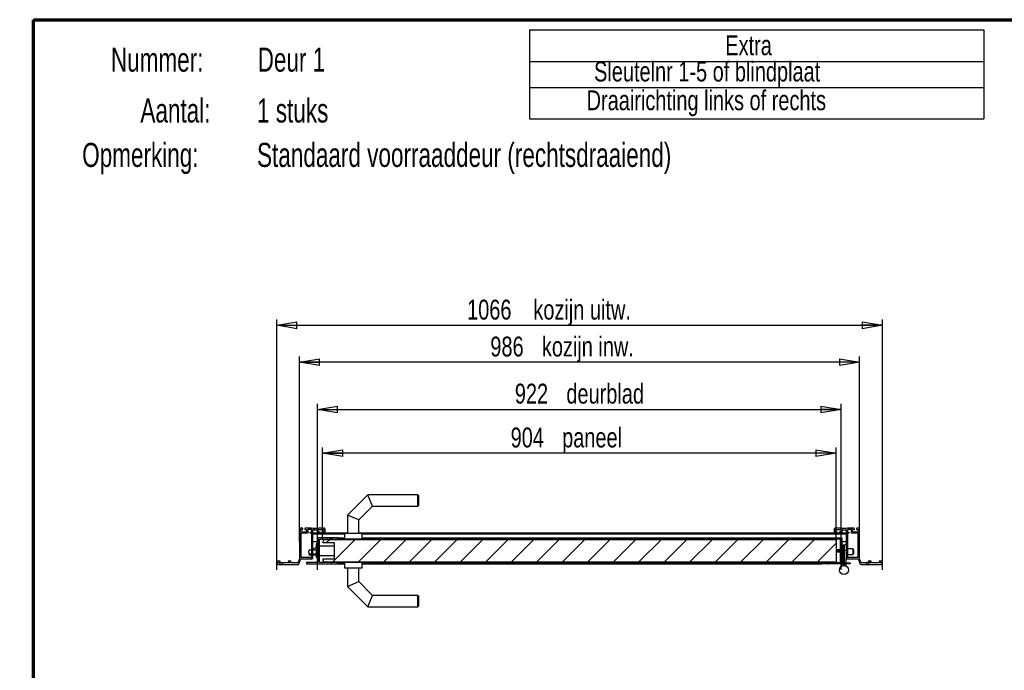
# Model space of a CAD drawing. Header units: millimetres. Extents: x 6 to 413, y 9 to 291.
# Tile 2 of 5: x 6 to 179, y 176 to 291. Entities that reach past the tile are written whole.
import ezdxf

# ---------------------------------------------------------------- set-up
doc = ezdxf.new("R2010")
doc.units = ezdxf.units.MM
doc.linetypes.add('PHANTOM', pattern=[12.7, 6.35, -1.27, 1.27, -1.27, 1.27, -1.27])
doc.layers.add('EXTRAS', color=7, linetype='Continuous')
doc.layers.add('FORMAT', color=7, linetype='Continuous')
doc.styles.add('SLDTEXTSTYLE0', font='TXT', dxfattribs={"width": 0.7})
doc.styles.add('SLDTEXTSTYLE1', font='TXT', dxfattribs={"width": 0.75})
doc.dimstyles.new('SLDDIMSTYLE3', dxfattribs={"dimtxt": 3.5, "dimasz": 3.556, "dimexe": 0, "dimexo": 0.0625, "dimgap": 0.875, "dimtad": 1, "dimdec": 0, "dimlfac": 10, "dimrnd": 1e-09, "dimzin": 12, "dimdsep": 46, "dimtxsty": 'SLDTEXTSTYLE1', "dimblk1": 'CLOSED', "dimblk2": 'CLOSED', "dimsah": 1, "dimcen": 0.09, "dimadec": 0, "dimazin": 3, "dimtfac": 1, "dimtdec": 0, "dimtofl": 0, "dimtmove": 0, "dimatfit": 3, "dimldrblk": 'CLOSED', "dimfxl": 0, "dimfrac": 2, "dimtolj": 1, "dimtzin": 12, "dimarcsym": 0})

# ---------------------------------------------------------------- blocks, each defined once
blk = doc.blocks.new('SW_TABLEANNOTATION_1')
at = {"layer": 'EXTRAS', "color": 0}
for p, q in [((0, 0), (0, -5.53)), ((0, 0), (80, 0)), ((80, 0), (80, -5.53)), ((0, -5.53), (0, -10.11)), ((0, -5.53), (80, -5.53)), ((80, -5.53), (80, -10.11)), ((0, -10.11), (0, -15.64)), ((0, -10.11), (80, -10.11)), ((80, -10.11), (80, -15.64)), ((0, -15.64), (80, -15.64))]:
    blk.add_line(p, q, dxfattribs=at)
at = {"layer": 'EXTRAS', "color": 0, "char_height": 3.5, "attachment_point": 1, "style": 'SLDTEXTSTYLE1'}
for s, insert in [('Extra', (34.49, -0.95)), ('Sleutelnr 1-5 of blindplaat', (11.39, -5.57)), ('Draairichting links of rechts', (10.08, -10.63))]:
    blk.add_mtext(s, dxfattribs=dict(at, insert=insert))
blk = doc.blocks.new('_Closed')
at = {"color": 0, "linetype": 'ByBlock', "lineweight": -2}
for p, q in [((-1, 0.166667), (0, 0)), ((-1, 0.166667), (-1, -0.166667)), ((0, 0), (-1, -0.166667)), ((0, 0), (-1, 0))]:
    blk.add_line(p, q, dxfattribs=at)
blk = doc.blocks.new('_D_5')
at = {"layer": 'FORMAT', "color": 7}
for p, q in [((54.88, 199.05), (54.88, 231.58)), ((153.48, 230.58), (54.88, 230.58)), ((153.48, 199.05), (153.48, 231.58))]:
    blk.add_line(p, q, dxfattribs=at)
at = {"layer": 'FORMAT', "color": 7, "xscale": 3.556, "yscale": 3.556, "rotation": 180.0000000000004}
blk.add_blockref('_Closed', (54.88, 230.58, -114.5), dxfattribs=at)
at = {"layer": 'FORMAT', "color": 7, "xscale": 3.556, "yscale": 3.556}
blk.add_blockref('_Closed', (153.48, 230.58, -114.5), dxfattribs=at)
at = {"layer": 'FORMAT', "color": 7, "char_height": 3.5, "attachment_point": 1, "style": 'SLDTEXTSTYLE1'}
for s, insert in [('986', (88.48, 235.09)), ('kozijn inw.', (97.55, 235.09))]:
    blk.add_mtext(s, dxfattribs=dict(at, insert=insert))
blk = doc.blocks.new('_D_6')
at = {"layer": 'FORMAT', "color": 7}
for p, q in [((50.88, 194.05), (50.88, 238.07)), ((157.48, 194.05), (157.48, 238.07)), ((50.88, 237.07), (157.48, 237.07))]:
    blk.add_line(p, q, dxfattribs=at)
at = {"layer": 'FORMAT', "color": 7, "xscale": 3.556, "yscale": 3.556, "rotation": 180.0000000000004}
blk.add_blockref('_Closed', (50.88, 237.07, -114.5), dxfattribs=at)
at = {"layer": 'FORMAT', "color": 7, "xscale": 3.556, "yscale": 3.556}
blk.add_blockref('_Closed', (157.48, 237.07, -114.5), dxfattribs=at)
at = {"layer": 'FORMAT', "color": 7, "char_height": 3.5, "attachment_point": 1, "style": 'SLDTEXTSTYLE1'}
for s, insert in [('1066', (84.39, 241.58)), ('kozijn uitw.', (96.05, 241.58))]:
    blk.add_mtext(s, dxfattribs=dict(at, insert=insert))
blk = doc.blocks.new('_D_7')
at = {"layer": 'FORMAT', "color": 7}
for p, q in [((58.03, 194.05), (58.03, 223.28)), ((58.03, 222.28), (150.23, 222.28)), ((150.23, 194.05), (150.23, 223.28))]:
    blk.add_line(p, q, dxfattribs=at)
at = {"layer": 'FORMAT', "color": 7, "xscale": 3.556, "yscale": 3.556, "rotation": 180.0000000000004}
blk.add_blockref('_Closed', (58.03, 222.28, -114.5), dxfattribs=at)
at = {"layer": 'FORMAT', "color": 7, "xscale": 3.556, "yscale": 3.556}
blk.add_blockref('_Closed', (150.23, 222.28, -114.5), dxfattribs=at)
at = {"layer": 'FORMAT', "color": 7, "char_height": 3.5, "attachment_point": 1, "style": 'SLDTEXTSTYLE1'}
for s, insert in [('deurblad', (101.86, 226.8)), ('922', (92.79, 226.8))]:
    blk.add_mtext(s, dxfattribs=dict(at, insert=insert))
blk = doc.blocks.new('_D_8')
at = {"layer": 'FORMAT', "color": 7}
for p, q in [((58.93, 199.3), (58.93, 215.57)), ((149.33, 199.05), (149.33, 215.57)), ((149.33, 214.57), (58.93, 214.57))]:
    blk.add_line(p, q, dxfattribs=at)
at = {"layer": 'FORMAT', "color": 7, "xscale": 3.556, "yscale": 3.556, "rotation": 180.0000000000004}
blk.add_blockref('_Closed', (58.93, 214.57, -114.5), dxfattribs=at)
at = {"layer": 'FORMAT', "color": 7, "xscale": 3.556, "yscale": 3.556}
blk.add_blockref('_Closed', (149.33, 214.57, -114.5), dxfattribs=at)
at = {"layer": 'FORMAT', "color": 7, "char_height": 3.5, "attachment_point": 1, "style": 'SLDTEXTSTYLE1'}
for s, insert in [('904', (92.05, 219.08)), ('paneel', (101.12, 219.08))]:
    blk.add_mtext(s, dxfattribs=dict(at, insert=insert))

msp = doc.modelspace()

# ---------------------------------------------------------------- hatches: boundary and pattern name
at = {"linetype": 'Continuous', "lineweight": 18}
h = msp.add_hatch(dxfattribs=at)
h.set_pattern_fill('ANSI38', angle=3e-322, style=0)
edge = h.paths.add_edge_path(flags=0)
edge.add_arc((55.168, 195.949), 0.05, 90, 160, ccw=False)
edge.add_line((55.168, 195.999), (56.153, 195.999))
edge.add_line((56.153, 195.999), (56.183, 196.029))
edge.add_line((56.183, 196.029), (56.213, 195.999))
edge.add_line((56.213, 195.999), (57.133, 195.999))
edge.add_arc((57.133, 196.099), 0.1, 270, 360)
edge.add_line((57.233, 196.099), (57.233, 196.969))
edge.add_line((57.233, 196.969), (57.203, 196.999))
edge.add_line((57.203, 196.999), (57.233, 197.029))
edge.add_line((57.233, 197.029), (57.233, 198.569))
edge.add_line((57.233, 198.569), (57.203, 198.599))
edge.add_line((57.203, 198.599), (57.233, 198.629))
edge.add_line((57.233, 198.629), (57.233, 200.999))
edge.add_arc((57.333, 200.999), 0.1, 90, 180, ccw=False)
edge.add_line((57.333, 201.099), (57.883, 201.099))
edge.add_arc((57.883, 200.999), 0.1, 0, 90, ccw=False)
edge.add_line((57.983, 200.999), (57.983, 200.599))
edge.add_arc((58.083, 200.599), 0.1, 180, 270)
edge.add_line((58.083, 200.499), (58.443, 200.499))
edge.add_line((58.443, 200.499), (58.513, 200.569))
edge.add_line((58.513, 200.569), (58.513, 200.659))
edge.add_arc((58.473, 200.659), 0.04, 0, 90)
edge.add_line((58.473, 200.699), (58.223, 200.699))
edge.add_arc((58.223, 200.739), 0.04, 180, 270, ccw=False)
edge.add_line((58.183, 200.739), (58.183, 201.049))
edge.add_arc((58.283, 201.049), 0.1, 90, 180, ccw=False)
edge.add_line((58.283, 201.149), (59.083, 201.149))
edge.add_arc((59.083, 201.049), 0.1, 0, 90, ccw=False)
edge.add_line((59.183, 201.049), (59.183, 200.739))
edge.add_arc((59.143, 200.739), 0.04, 270, 360, ccw=False)
edge.add_line((59.143, 200.699), (58.893, 200.699))
edge.add_arc((58.893, 200.659), 0.04, 90, 180)
edge.add_line((58.853, 200.659), (58.853, 200.569))
edge.add_line((58.853, 200.569), (58.923, 200.499))
edge.add_line((58.923, 200.499), (59.283, 200.499))
edge.add_arc((59.283, 200.599), 0.1, 270, 360)
edge.add_line((59.383, 200.599), (59.383, 201.249))
edge.add_line((59.383, 201.249), (59.283, 201.349))
edge.add_line((59.283, 201.349), (58.208, 201.349))
edge.add_line((58.208, 201.349), (57.983, 201.299))
edge.add_line((57.983, 201.299), (57.233, 201.299))
edge.add_line((57.233, 201.299), (57.008, 201.349))
edge.add_line((57.008, 201.349), (55.873, 201.349))
edge.add_line((55.873, 201.349), (55.803, 201.279))
edge.add_line((55.803, 201.279), (55.803, 201.189))
edge.add_arc((55.843, 201.189), 0.04, 180, 270)
edge.add_line((55.843, 201.149), (56.093, 201.149))
edge.add_arc((56.093, 201.109), 0.04, 0, 90, ccw=False)
edge.add_line((56.133, 201.109), (56.133, 200.799))
edge.add_arc((56.033, 200.799), 0.1, 270, 360, ccw=False)
edge.add_line((56.033, 200.699), (55.233, 200.699))
edge.add_arc((55.233, 200.799), 0.1, 180, 270, ccw=False)
edge.add_line((55.133, 200.799), (55.133, 201.109))
edge.add_arc((55.173, 201.109), 0.04, 90, 180, ccw=False)
edge.add_line((55.173, 201.149), (55.423, 201.149))
edge.add_arc((55.423, 201.189), 0.04, 270, 360)
edge.add_line((55.463, 201.189), (55.463, 201.279))
edge.add_line((55.463, 201.279), (55.393, 201.349))
edge.add_line((55.393, 201.349), (54.983, 201.349))
edge.add_line((54.983, 201.349), (54.883, 201.249))
edge.add_line((54.883, 201.249), (54.883, 195.999))
edge.add_line((54.883, 195.999), (54.61, 195.249))
edge.add_line((54.61, 195.249), (53.383, 195.249))
edge.add_line((53.383, 195.249), (53.383, 195.549))
edge.add_line((53.383, 195.549), (52.883, 195.549))
edge.add_line((52.883, 195.549), (52.883, 195.424))
edge.add_line((52.883, 195.424), (53.133, 195.424))
edge.add_line((53.133, 195.424), (53.133, 195.249))
edge.add_line((53.133, 195.249), (51.222, 195.249))
edge.add_line((51.222, 195.249), (51.222, 195.424))
edge.add_line((51.222, 195.424), (51.472, 195.424))
edge.add_line((51.472, 195.424), (51.472, 195.549))
edge.add_line((51.472, 195.549), (50.883, 195.549))
edge.add_line((50.883, 195.549), (51.011, 195.074))
edge.add_arc((51.107, 195.099), 0.1, 195, 270)
edge.add_line((51.107, 194.999), (52.073, 194.999))
edge.add_line((52.073, 194.999), (52.103, 195.029))
edge.add_line((52.103, 195.029), (52.133, 194.999))
edge.add_line((52.133, 194.999), (54.699, 194.999))
edge.add_arc((54.699, 195.099), 0.1, 270, 340)
edge.add_line((54.793, 195.065), (55.121, 195.967))
edge = h.paths.add_edge_path(flags=0)
edge.add_line((57.058, 200.014), (57.058, 199.914))
edge.add_line((57.058, 199.914), (57.033, 199.914))
edge.add_line((57.033, 199.914), (57.033, 199.664))
edge.add_arc((57.033, 199.639), 0.025, -90, 90, ccw=False)
edge.add_line((57.033, 199.614), (57.033, 196.249))
edge.add_line((57.033, 196.249), (55.133, 196.249))
edge.add_line((55.133, 196.249), (55.133, 198.569))
edge.add_line((55.133, 198.569), (55.103, 198.599))
edge.add_line((55.103, 198.599), (55.133, 198.629))
edge.add_line((55.133, 198.629), (55.133, 200.499))
edge.add_line((55.133, 200.499), (56.333, 200.499))
edge.add_line((56.333, 200.499), (56.333, 201.149))
edge.add_line((56.333, 201.149), (57.033, 201.149))
edge.add_line((57.033, 201.149), (57.033, 200.699))
edge.add_line((57.033, 200.699), (56.783, 200.699))
edge.add_line((56.783, 200.699), (56.783, 200.499))
edge.add_line((56.783, 200.499), (57.033, 200.499))
edge.add_line((57.033, 200.499), (57.033, 200.014))
edge.add_line((57.033, 200.014), (57.058, 200.014))
h = msp.add_hatch(dxfattribs=at)
h.set_pattern_fill('ANSI38', style=0)
edge = h.paths.add_edge_path(flags=0)
edge.add_line((152.183, 196.029), (152.213, 195.999))
edge.add_line((152.213, 195.999), (153.198, 195.999))
edge.add_arc((153.198, 195.949), 0.05, 20, 90, ccw=False)
edge.add_line((153.245, 195.967), (153.573, 195.065))
edge.add_arc((153.667, 195.099), 0.1, 200, 270)
edge.add_line((153.667, 194.999), (156.233, 194.999))
edge.add_line((156.233, 194.999), (156.263, 195.029))
edge.add_line((156.263, 195.029), (156.293, 194.999))
edge.add_line((156.293, 194.999), (157.259, 194.999))
edge.add_arc((157.259, 195.099), 0.1, 270, 345)
edge.add_line((157.356, 195.074), (157.483, 195.549))
edge.add_line((157.483, 195.549), (156.894, 195.549))
edge.add_line((156.894, 195.549), (156.894, 195.424))
edge.add_line((156.894, 195.424), (157.144, 195.424))
edge.add_line((157.144, 195.424), (157.144, 195.249))
edge.add_line((157.144, 195.249), (155.233, 195.249))
edge.add_line((155.233, 195.249), (155.233, 195.424))
edge.add_line((155.233, 195.424), (155.483, 195.424))
edge.add_line((155.483, 195.424), (155.483, 195.549))
edge.add_line((155.483, 195.549), (154.983, 195.549))
edge.add_line((154.983, 195.549), (154.983, 195.249))
edge.add_line((154.983, 195.249), (153.756, 195.249))
edge.add_line((153.756, 195.249), (153.483, 195.999))
edge.add_line((153.483, 195.999), (153.483, 201.249))
edge.add_line((153.483, 201.249), (153.383, 201.349))
edge.add_line((153.383, 201.349), (152.973, 201.349))
edge.add_line((152.973, 201.349), (152.903, 201.279))
edge.add_line((152.903, 201.279), (152.903, 201.189))
edge.add_arc((152.943, 201.189), 0.04, 180, 270)
edge.add_line((152.943, 201.149), (153.193, 201.149))
edge.add_arc((153.193, 201.109), 0.04, 0, 90, ccw=False)
edge.add_line((153.233, 201.109), (153.233, 200.799))
edge.add_arc((153.133, 200.799), 0.1, 270, 360, ccw=False)
edge.add_line((153.133, 200.699), (152.333, 200.699))
edge.add_arc((152.333, 200.799), 0.1, 180, 270, ccw=False)
edge.add_line((152.233, 200.799), (152.233, 201.109))
edge.add_arc((152.273, 201.109), 0.04, 90, 180, ccw=False)
edge.add_line((152.273, 201.149), (152.523, 201.149))
edge.add_arc((152.523, 201.189), 0.04, 270, 360)
edge.add_line((152.563, 201.189), (152.563, 201.279))
edge.add_line((152.563, 201.279), (152.493, 201.349))
edge.add_line((152.493, 201.349), (151.358, 201.349))
edge.add_line((151.358, 201.349), (151.133, 201.299))
edge.add_line((151.133, 201.299), (150.383, 201.299))
edge.add_line((150.383, 201.299), (150.158, 201.349))
edge.add_line((150.158, 201.349), (149.083, 201.349))
edge.add_line((149.083, 201.349), (148.983, 201.249))
edge.add_line((148.983, 201.249), (148.983, 200.599))
edge.add_arc((149.083, 200.599), 0.1, 180, 270)
edge.add_line((149.083, 200.499), (149.443, 200.499))
edge.add_line((149.443, 200.499), (149.513, 200.569))
edge.add_line((149.513, 200.569), (149.513, 200.659))
edge.add_arc((149.473, 200.659), 0.04, 0, 90)
edge.add_line((149.473, 200.699), (149.223, 200.699))
edge.add_arc((149.223, 200.739), 0.04, 180, 270, ccw=False)
edge.add_line((149.183, 200.739), (149.183, 201.049))
edge.add_arc((149.283, 201.049), 0.1, 90, 180, ccw=False)
edge.add_line((149.283, 201.149), (150.083, 201.149))
edge.add_arc((150.083, 201.049), 0.1, 0, 90, ccw=False)
edge.add_line((150.183, 201.049), (150.183, 200.739))
edge.add_arc((150.143, 200.739), 0.04, 270, 360, ccw=False)
edge.add_line((150.143, 200.699), (149.893, 200.699))
edge.add_arc((149.893, 200.659), 0.04, 90, 180)
edge.add_line((149.853, 200.659), (149.853, 200.569))
edge.add_line((149.853, 200.569), (149.923, 200.499))
edge.add_line((149.923, 200.499), (150.283, 200.499))
edge.add_arc((150.283, 200.599), 0.1, 270, 360)
edge.add_line((150.383, 200.599), (150.383, 200.999))
edge.add_arc((150.483, 200.999), 0.1, 90, 180, ccw=False)
edge.add_line((150.483, 201.099), (151.033, 201.099))
edge.add_arc((151.033, 200.999), 0.1, 0, 90, ccw=False)
edge.add_line((151.133, 200.999), (151.133, 198.629))
edge.add_line((151.133, 198.629), (151.163, 198.599))
edge.add_line((151.163, 198.599), (151.133, 198.569))
edge.add_line((151.133, 198.569), (151.133, 197.029))
edge.add_line((151.133, 197.029), (151.163, 196.999))
edge.add_line((151.163, 196.999), (151.133, 196.969))
edge.add_line((151.133, 196.969), (151.133, 196.099))
edge.add_arc((151.233, 196.099), 0.1, 180, 270)
edge.add_line((151.233, 195.999), (152.153, 195.999))
edge.add_line((152.153, 195.999), (152.183, 196.029))
edge = h.paths.add_edge_path(flags=0)
edge.add_line((151.308, 200.014), (151.333, 200.014))
edge.add_line((151.333, 200.014), (151.333, 200.499))
edge.add_line((151.333, 200.499), (151.583, 200.499))
edge.add_line((151.583, 200.499), (151.583, 200.699))
edge.add_line((151.583, 200.699), (151.333, 200.699))
edge.add_line((151.333, 200.699), (151.333, 201.149))
edge.add_line((151.333, 201.149), (152.033, 201.149))
edge.add_line((152.033, 201.149), (152.033, 200.499))
edge.add_line((152.033, 200.499), (153.233, 200.499))
edge.add_line((153.233, 200.499), (153.233, 198.629))
edge.add_line((153.233, 198.629), (153.263, 198.599))
edge.add_line((153.263, 198.599), (153.233, 198.569))
edge.add_line((153.233, 198.569), (153.233, 196.249))
edge.add_line((153.233, 196.249), (151.333, 196.249))
edge.add_line((151.333, 196.249), (151.333, 199.614))
edge.add_arc((151.333, 199.639), 0.025, 90, 270, ccw=False)
edge.add_line((151.333, 199.664), (151.333, 199.914))
edge.add_line((151.333, 199.914), (151.308, 199.914))
edge.add_line((151.308, 199.914), (151.308, 200.014))
h = msp.add_hatch(dxfattribs=at)
h.set_pattern_fill('ANSI38', style=0)
edge = h.paths.add_edge_path(flags=0)
edge.add_line((58.163, 197.249), (58.133, 197.219))
edge.add_line((58.133, 197.219), (58.133, 196.979))
edge.add_line((58.133, 196.979), (58.163, 196.949))
edge.add_line((58.163, 196.949), (58.133, 196.919))
edge.add_line((58.133, 196.919), (58.133, 195.349))
edge.add_line((58.133, 195.349), (56.133, 195.349))
edge.add_line((56.133, 195.349), (56.133, 195.099))
edge.add_line((56.133, 195.099), (60.603, 195.099))
edge.add_line((60.603, 195.099), (60.633, 195.129))
edge.add_line((60.633, 195.129), (60.663, 195.099))
edge.add_line((60.663, 195.099), (61.633, 195.099))
edge.add_line((61.633, 195.099), (61.633, 195.349))
edge.add_line((61.633, 195.349), (58.383, 195.349))
edge.add_line((58.383, 195.349), (58.383, 199.449))
edge.add_line((58.383, 199.449), (59.788, 199.449))
edge.add_line((59.788, 199.449), (59.788, 199.474))
edge.add_line((59.788, 199.474), (59.888, 199.474))
edge.add_line((59.888, 199.474), (59.888, 199.449))
edge.add_line((59.888, 199.449), (60.138, 199.449))
edge.add_arc((60.163, 199.449), 0.025, 0, 180, ccw=False)
edge.add_line((60.188, 199.449), (61.633, 199.449))
edge.add_line((61.633, 199.449), (61.633, 199.699))
edge.add_line((61.633, 199.699), (60.663, 199.699))
edge.add_line((60.663, 199.699), (60.633, 199.669))
edge.add_line((60.633, 199.669), (60.603, 199.699))
edge.add_line((60.603, 199.699), (58.133, 199.699))
edge.add_line((58.133, 199.699), (58.133, 198.179))
edge.add_line((58.133, 198.179), (58.163, 198.149))
edge.add_line((58.163, 198.149), (58.133, 198.119))
edge.add_line((58.133, 198.119), (58.133, 197.279))
edge.add_line((58.133, 197.279), (58.163, 197.249))
h = msp.add_hatch(dxfattribs=at)
h.set_pattern_fill('ANSI31', style=0)
edge = h.paths.add_edge_path(flags=0)
edge.add_line((59.033, 199.099), (59.033, 198.799))
edge.add_line((59.033, 198.799), (61.033, 198.799))
edge.add_line((61.033, 198.799), (61.033, 195.999))
edge.add_line((61.033, 195.999), (59.033, 195.999))
edge.add_line((59.033, 195.999), (59.033, 195.699))
edge.add_arc((59.333, 195.699), 0.3, 180, 270)
edge.add_line((59.333, 195.399), (149.433, 195.399))
edge.add_line((149.433, 195.399), (149.433, 199.399))
edge.add_line((149.433, 199.399), (59.333, 199.399))
edge.add_arc((59.333, 199.099), 0.3, 90, 180)
h = msp.add_hatch(dxfattribs=at)
h.set_pattern_fill('ANSI38', angle=3e-322, style=0)
edge = h.paths.add_edge_path(flags=0)
edge.add_line((147.803, 195.099), (147.833, 195.129))
edge.add_line((147.833, 195.129), (147.863, 195.099))
edge.add_line((147.863, 195.099), (151.833, 195.099))
edge.add_line((151.833, 195.099), (151.833, 195.299))
edge.add_line((151.833, 195.299), (150.333, 195.299))
edge.add_line((150.333, 195.299), (150.333, 197.169))
edge.add_line((150.333, 197.169), (150.303, 197.199))
edge.add_line((150.303, 197.199), (150.333, 197.229))
edge.add_line((150.333, 197.229), (150.333, 198.769))
edge.add_line((150.333, 198.769), (150.303, 198.799))
edge.add_line((150.303, 198.799), (150.333, 198.829))
edge.add_line((150.333, 198.829), (150.333, 199.699))
edge.add_line((150.333, 199.699), (147.863, 199.699))
edge.add_line((147.863, 199.699), (147.833, 199.669))
edge.add_line((147.833, 199.669), (147.803, 199.699))
edge.add_line((147.803, 199.699), (146.833, 199.699))
edge.add_line((146.833, 199.699), (146.833, 199.449))
edge.add_line((146.833, 199.449), (150.083, 199.449))
edge.add_line((150.083, 199.449), (150.083, 195.349))
edge.add_line((150.083, 195.349), (149.258, 195.349))
edge.add_arc((149.233, 195.349), 0.025, 180, 360, ccw=False)
edge.add_line((149.208, 195.349), (148.958, 195.349))
edge.add_line((148.958, 195.349), (148.958, 195.324))
edge.add_line((148.958, 195.324), (148.858, 195.324))
edge.add_line((148.858, 195.324), (148.858, 195.349))
edge.add_line((148.858, 195.349), (146.833, 195.349))
edge.add_line((146.833, 195.349), (146.833, 195.099))
edge.add_line((146.833, 195.099), (147.803, 195.099))

# ---------------------------------------------------------------- linework, layer by layer
at = {"color": 7, "linetype": 'Continuous', "lineweight": 70}
for p, q in [((8.063, 8.797), (8.063, 290.847)), ((8.063, 290.847), (412.676, 290.847))]:
    msp.add_line(p, q, dxfattribs=at)
at = {"color": 7, "linetype": 'Continuous', "lineweight": 25}
for p, q in [((66.919, 207.249), (63.333, 203.664)), ((75.733, 207.249), (66.919, 207.249)), ((67.747, 205.249), (66.919, 207.249)), ((75.833, 207.149), (75.733, 207.249)), ((75.733, 205.249), (75.733, 207.249)), ((75.833, 207.149), (75.833, 205.349)), ((65.333, 202.835), (67.747, 205.249)), ((67.747, 205.249), (75.733, 205.249)), ((75.733, 205.249), (75.833, 205.349)), ((63.333, 203.664), (63.333, 200.449)), ((65.333, 202.835), (63.333, 203.664)), ((65.333, 200.449), (65.333, 202.835)), ((54.983, 201.349), (54.883, 201.249)), ((54.883, 201.249), (54.883, 195.999)), ((55.393, 201.349), (54.983, 201.349)), ((55.133, 200.799), (55.133, 201.109)), ((55.173, 201.149), (55.423, 201.149)), ((55.463, 201.279), (55.393, 201.349)), ((55.463, 201.189), (55.463, 201.279)), ((55.873, 201.349), (55.803, 201.279)), ((55.803, 201.279), (55.803, 201.189)), ((55.843, 201.149), (56.093, 201.149)), ((57.008, 201.349), (55.873, 201.349)), ((56.133, 201.109), (56.133, 200.799)), ((57.033, 201.149), (56.333, 201.149)), ((56.333, 201.149), (56.333, 200.499)), ((57.233, 201.299), (57.008, 201.349)), ((57.033, 200.699), (57.033, 201.149)), ((57.983, 201.299), (57.233, 201.299)), ((57.333, 201.099), (57.883, 201.099)), ((58.208, 201.349), (57.983, 201.299)), ((58.183, 200.739), (58.183, 201.049)), ((59.283, 201.349), (58.208, 201.349)), ((58.283, 201.149), (59.083, 201.149)), ((59.183, 201.049), (59.183, 200.739)), ((59.383, 201.249), (59.283, 201.349)), ((59.383, 200.599), (59.383, 201.249)), ((149.083, 201.349), (148.983, 201.249)), ((148.983, 201.249), (148.983, 200.599)), ((150.158, 201.349), (149.083, 201.349)), ((149.183, 200.739), (149.183, 201.049)), ((149.283, 201.149), (150.083, 201.149)), ((150.383, 201.299), (150.158, 201.349)), ((150.183, 201.049), (150.183, 200.739)), ((151.133, 201.299), (150.383, 201.299)), ((150.483, 201.099), (151.033, 201.099)), ((151.358, 201.349), (151.133, 201.299)), ((152.033, 201.149), (151.333, 201.149)), ((151.333, 201.149), (151.333, 200.699)), ((152.493, 201.349), (151.358, 201.349)), ((152.033, 200.499), (152.033, 201.149)), ((152.233, 200.799), (152.233, 201.109)), ((152.273, 201.149), (152.523, 201.149)), ((152.563, 201.279), (152.493, 201.349)), ((152.563, 201.189), (152.563, 201.279)), ((152.973, 201.349), (152.903, 201.279)), ((152.903, 201.279), (152.903, 201.189)), ((152.943, 201.149), (153.193, 201.149)), ((153.383, 201.349), (152.973, 201.349)), ((153.233, 201.109), (153.233, 200.799)), ((153.483, 201.249), (153.383, 201.349)), ((153.483, 195.999), (153.483, 201.249)), ((56.333, 200.499), (55.133, 200.499)), ((55.133, 200.499), (55.133, 198.629)), ((56.033, 200.699), (55.233, 200.699)), ((56.783, 200.499), (56.783, 200.699)), ((56.783, 200.699), (57.033, 200.699)), ((57.033, 200.499), (56.783, 200.499)), ((57.033, 200.014), (57.033, 200.499)), ((57.058, 200.014), (57.033, 200.014)), ((57.033, 199.664), (57.033, 199.914)), ((57.033, 199.914), (57.058, 199.914)), ((57.033, 196.249), (57.033, 199.614)), ((57.058, 199.914), (57.058, 200.014)), ((57.233, 198.629), (57.233, 200.999)), ((58.083, 200.499), (57.233, 200.499)), ((62.833, 200.299), (57.233, 200.299)), ((57.983, 200.999), (57.983, 200.599)), ((58.083, 200.499), (58.443, 200.499)), ((58.133, 199.699), (58.133, 198.179)), ((60.603, 199.699), (58.133, 199.699)), ((58.473, 200.699), (58.223, 200.699)), ((58.383, 199.449), (59.788, 199.449)), ((58.383, 195.349), (58.383, 199.449)), ((58.443, 200.499), (58.513, 200.569)), ((58.923, 200.499), (58.443, 200.499)), ((58.513, 200.569), (58.513, 200.659)), ((58.853, 200.659), (58.853, 200.569)), ((58.853, 200.569), (58.923, 200.499)), ((59.143, 200.699), (58.893, 200.699)), ((58.923, 200.499), (59.283, 200.499)), ((63.333, 200.499), (59.283, 200.499)), ((59.333, 199.399), (149.433, 199.399)), ((59.788, 199.474), (59.888, 199.474)), ((59.788, 199.449), (59.788, 199.474)), ((59.888, 199.449), (59.788, 199.449)), ((59.888, 199.474), (59.888, 199.449)), ((59.888, 199.449), (60.138, 199.449)), ((60.188, 199.449), (60.138, 199.449)), ((60.188, 199.449), (61.633, 199.449)), ((60.633, 199.669), (60.603, 199.699)), ((60.603, 199.699), (60.663, 199.699)), ((60.663, 199.699), (60.633, 199.669)), ((61.633, 199.699), (60.663, 199.699)), ((61.633, 199.449), (61.633, 199.699)), ((61.633, 199.699), (62.833, 199.699)), ((61.633, 199.449), (62.833, 199.449)), ((62.833, 200.449), (62.833, 199.449)), ((65.833, 200.449), (62.833, 200.449)), ((65.833, 199.449), (62.833, 199.449)), ((149.083, 200.499), (65.333, 200.499)), ((65.833, 200.449), (65.833, 199.449)), ((151.133, 200.299), (65.833, 200.299)), ((65.833, 199.699), (146.833, 199.699)), ((65.833, 199.449), (146.833, 199.449)), ((146.833, 199.449), (146.833, 199.699)), ((146.833, 199.699), (147.803, 199.699)), ((150.083, 199.449), (146.833, 199.449)), ((147.803, 199.699), (147.833, 199.669)), ((147.803, 199.699), (147.863, 199.699)), ((147.833, 199.669), (147.863, 199.699)), ((147.863, 199.699), (150.333, 199.699)), ((149.083, 200.499), (149.443, 200.499)), ((149.473, 200.699), (149.223, 200.699)), ((149.433, 195.399), (149.433, 199.399)), ((149.443, 200.499), (149.513, 200.569)), ((149.923, 200.499), (149.443, 200.499)), ((149.513, 200.569), (149.513, 200.659)), ((149.853, 200.659), (149.853, 200.569)), ((149.853, 200.569), (149.923, 200.499)), ((150.143, 200.699), (149.893, 200.699)), ((149.923, 200.499), (150.283, 200.499)), ((150.083, 195.349), (150.083, 199.449)), ((151.133, 200.499), (150.283, 200.499)), ((150.333, 199.699), (150.333, 198.829)), ((150.383, 200.599), (150.383, 200.999)), ((151.133, 200.999), (151.133, 198.629)), ((151.333, 200.014), (151.308, 200.014)), ((151.308, 200.014), (151.308, 199.914)), ((151.308, 199.914), (151.333, 199.914)), ((151.333, 200.699), (151.583, 200.699)), ((151.333, 200.499), (151.333, 200.014)), ((151.583, 200.499), (151.333, 200.499)), ((151.333, 199.914), (151.333, 199.664)), ((151.333, 199.614), (151.333, 196.249)), ((151.583, 200.699), (151.583, 200.499)), ((153.233, 200.499), (152.033, 200.499)), ((153.133, 200.699), (152.333, 200.699)), ((153.233, 198.629), (153.233, 200.499)), ((55.133, 198.629), (55.103, 198.599)), ((55.103, 198.599), (55.133, 198.569)), ((55.133, 198.569), (55.133, 196.249)), ((56.733, 197.579), (57.033, 197.579)), ((57.203, 198.599), (57.233, 198.629)), ((57.233, 198.569), (57.203, 198.599)), ((58.133, 198.999), (57.233, 198.999)), ((57.233, 197.029), (57.233, 198.569)), ((57.233, 197.579), (57.833, 197.579)), ((57.833, 198.079), (57.243, 197.579)), ((58.133, 198.599), (57.833, 198.599)), ((57.833, 198.599), (57.833, 196.199)), ((58.133, 198.179), (58.163, 198.149)), ((58.133, 198.179), (58.133, 198.119)), ((58.163, 198.149), (58.133, 198.119)), ((58.133, 198.119), (58.133, 197.279)), ((58.383, 198.249), (61.033, 198.249)), ((59.033, 198.799), (59.033, 199.099)), ((61.033, 198.799), (59.033, 198.799)), ((61.033, 195.999), (61.033, 198.799)), ((149.433, 197.599), (150.083, 197.599)), ((150.333, 198.829), (150.303, 198.799)), ((150.303, 198.799), (150.333, 198.769)), ((151.133, 198.999), (150.333, 198.999)), ((150.333, 198.829), (150.333, 198.769)), ((150.333, 198.769), (150.333, 197.229)), ((150.333, 198.449), (150.633, 198.449)), ((150.633, 197.449), (150.633, 198.449)), ((150.833, 197.974), (150.633, 197.974)), ((151.133, 198.449), (150.833, 198.449)), ((150.833, 197.449), (150.833, 198.449)), ((151.133, 198.629), (151.163, 198.599)), ((151.163, 198.599), (151.133, 198.569)), ((151.133, 198.569), (151.133, 197.029)), ((152.258, 197.749), (151.333, 197.749)), ((152.433, 197.574), (152.258, 197.749)), ((152.258, 197.749), (152.258, 196.749)), ((152.433, 196.924), (152.433, 197.574)), ((153.263, 198.599), (153.233, 198.629)), ((153.233, 198.569), (153.263, 198.599)), ((153.233, 196.249), (153.233, 198.569)), ((54.883, 195.999), (54.61, 195.249)), ((54.793, 195.065), (55.121, 195.967)), ((55.133, 196.249), (57.033, 196.249)), ((55.168, 195.999), (56.153, 195.999)), ((56.153, 195.999), (56.183, 196.029)), ((56.183, 196.029), (56.213, 195.999)), ((56.213, 195.999), (57.133, 195.999)), ((56.533, 197.079), (56.533, 197.379)), ((56.585, 196.945), (56.533, 196.709)), ((56.533, 196.709), (57.033, 196.709)), ((56.733, 196.879), (57.033, 196.879)), ((57.203, 196.999), (57.233, 197.029)), ((57.233, 196.969), (57.203, 196.999)), ((57.233, 196.099), (57.233, 196.969)), ((57.233, 196.879), (57.833, 196.879)), ((57.233, 196.709), (57.833, 196.709)), ((58.133, 196.199), (57.833, 196.199)), ((58.133, 197.279), (58.163, 197.249)), ((58.133, 197.279), (58.133, 197.219)), ((58.163, 197.249), (58.133, 197.219)), ((58.133, 197.219), (58.133, 196.979)), ((58.133, 196.979), (58.163, 196.949)), ((58.133, 196.979), (58.133, 196.919)), ((58.163, 196.949), (58.133, 196.919)), ((58.133, 196.919), (58.133, 195.349)), ((58.383, 196.549), (61.033, 196.549)), ((59.033, 195.999), (61.033, 195.999)), ((59.033, 195.699), (59.033, 195.999)), ((149.433, 197.499), (150.083, 197.499)), ((149.433, 197.249), (150.083, 197.249)), ((149.433, 197.199), (150.083, 197.199)), ((150.333, 197.229), (150.303, 197.199)), ((150.303, 197.199), (150.333, 197.169)), ((150.333, 197.169), (150.333, 197.229)), ((150.333, 197.169), (150.333, 195.299)), ((150.633, 195.299), (150.633, 197.449)), ((150.633, 196.524), (150.833, 196.524)), ((150.833, 195.299), (150.833, 197.449)), ((151.133, 197.029), (151.163, 196.999)), ((151.133, 196.969), (151.133, 197.029)), ((151.163, 196.999), (151.133, 196.969)), ((151.133, 196.969), (151.133, 196.099)), ((151.133, 195.299), (151.133, 196.099)), ((151.233, 195.999), (152.153, 195.999)), ((151.333, 196.749), (152.258, 196.749)), ((151.333, 196.249), (153.233, 196.249)), ((152.153, 195.999), (152.183, 196.029)), ((152.183, 196.029), (152.213, 195.999)), ((152.213, 195.999), (153.198, 195.999)), ((152.258, 196.749), (152.433, 196.924)), ((153.245, 195.967), (153.573, 195.065)), ((153.756, 195.249), (153.483, 195.999)), ((50.883, 195.549), (51.011, 195.074)), ((51.472, 195.549), (50.883, 195.549)), ((51.107, 194.999), (52.073, 194.999)), ((51.222, 195.424), (51.472, 195.424)), ((51.222, 195.249), (51.222, 195.424)), ((53.133, 195.249), (51.222, 195.249)), ((51.472, 195.424), (51.472, 195.549)), ((52.073, 194.999), (52.103, 195.029)), ((52.103, 195.029), (52.133, 194.999)), ((52.133, 194.999), (54.699, 194.999)), ((52.883, 195.549), (52.883, 195.424)), ((53.383, 195.549), (52.883, 195.549)), ((52.883, 195.424), (53.133, 195.424)), ((53.133, 195.424), (53.133, 195.249)), ((53.383, 195.249), (53.383, 195.549)), ((54.61, 195.249), (53.383, 195.249)), ((56.133, 195.349), (56.133, 195.099)), ((58.133, 195.349), (56.133, 195.349)), ((56.133, 195.099), (60.603, 195.099)), ((61.633, 195.349), (58.383, 195.349)), ((149.433, 195.399), (59.333, 195.399)), ((60.603, 195.099), (60.633, 195.129)), ((60.603, 195.099), (60.663, 195.099)), ((60.633, 195.129), (60.663, 195.099)), ((60.663, 195.099), (61.633, 195.099)), ((61.633, 195.099), (61.633, 195.349)), ((61.633, 195.349), (62.833, 195.349)), ((61.633, 195.099), (62.833, 195.099)), ((65.833, 195.349), (62.833, 195.349)), ((62.833, 195.349), (62.833, 194.349)), ((65.833, 194.349), (62.833, 194.349)), ((63.333, 194.349), (63.333, 191.135)), ((65.333, 191.964), (65.333, 194.349)), ((65.833, 195.349), (65.833, 194.349)), ((65.833, 195.349), (146.833, 195.349)), ((65.833, 195.099), (146.833, 195.099)), ((146.833, 195.099), (146.833, 195.349)), ((146.833, 195.349), (148.858, 195.349)), ((147.803, 195.099), (146.833, 195.099)), ((147.833, 195.129), (147.803, 195.099)), ((147.803, 195.099), (147.863, 195.099)), ((147.863, 195.099), (147.833, 195.129)), ((151.833, 195.099), (147.863, 195.099)), ((148.858, 195.349), (148.858, 195.324)), ((148.858, 195.349), (148.958, 195.349)), ((148.858, 195.324), (148.958, 195.324)), ((148.958, 195.324), (148.958, 195.349)), ((148.958, 195.349), (149.208, 195.349)), ((149.208, 195.349), (149.258, 195.349)), ((149.258, 195.349), (150.083, 195.349)), ((150.333, 195.299), (151.833, 195.299)), ((150.333, 194.692), (150.333, 195.099)), ((150.633, 194.793), (150.633, 195.099)), ((150.833, 194.793), (150.833, 195.099)), ((151.133, 194.692), (151.133, 195.099)), ((151.833, 195.299), (151.833, 195.099)), ((153.667, 194.999), (156.233, 194.999)), ((154.983, 195.249), (153.756, 195.249)), ((154.983, 195.549), (154.983, 195.249)), ((155.483, 195.549), (154.983, 195.549)), ((155.233, 195.424), (155.483, 195.424)), ((155.233, 195.249), (155.233, 195.424)), ((157.144, 195.249), (155.233, 195.249)), ((155.483, 195.424), (155.483, 195.549)), ((156.233, 194.999), (156.263, 195.029)), ((156.263, 195.029), (156.293, 194.999)), ((156.293, 194.999), (157.259, 194.999)), ((156.894, 195.549), (156.894, 195.424)), ((157.483, 195.549), (156.894, 195.549)), ((156.894, 195.424), (157.144, 195.424)), ((157.144, 195.424), (157.144, 195.249)), ((157.356, 195.074), (157.483, 195.549)), ((63.333, 191.135), (65.333, 191.964)), ((63.333, 191.135), (66.919, 187.549)), ((67.747, 189.549), (65.333, 191.964)), ((66.919, 187.549), (67.747, 189.549)), ((75.733, 189.549), (67.747, 189.549)), ((75.833, 189.449), (75.733, 189.549)), ((75.733, 188.549), (75.733, 189.549)), ((75.833, 189.449), (75.833, 188.549)), ((66.919, 187.549), (75.733, 187.549)), ((75.733, 187.549), (75.733, 188.549)), ((75.733, 187.549), (75.833, 187.649)), ((75.833, 188.549), (75.833, 187.649))]:
    msp.add_line(p, q, dxfattribs=at)
at = {"color": 8, "linetype": 'PHANTOM', "lineweight": 18}
for p, q in [((150.333, 197.449), (150.633, 197.449)), ((151.133, 197.449), (150.833, 197.449))]:
    msp.add_line(p, q, dxfattribs=at)
at = {"color": 7, "linetype": 'Continuous', "lineweight": 25}
msp.add_circle((150.733, 193.999), 0.8, dxfattribs=at)
for centre, radius, start, end in [((55.173, 201.109), 0.04, 90, 180), ((55.423, 201.189), 0.04, 270, 0), ((55.843, 201.189), 0.04, 180, 270), ((56.093, 201.109), 0.04, 0, 90), ((57.333, 200.999), 0.1, 90, 180), ((57.883, 200.999), 0.1, 0, 90), ((58.283, 201.049), 0.1, 90, 180), ((59.083, 201.049), 0.1, 0, 90), ((149.283, 201.049), 0.1, 90, 180), ((150.083, 201.049), 0.1, 0, 90), ((150.483, 200.999), 0.1, 90, 180), ((151.033, 200.999), 0.1, 0, 90), ((152.273, 201.109), 0.04, 90, 180), ((152.523, 201.189), 0.04, 270, 0), ((152.943, 201.189), 0.04, 180, 270), ((153.193, 201.109), 0.04, 0, 90), ((55.233, 200.799), 0.1, 180, 270), ((56.033, 200.799), 0.1, 270, 0), ((57.033, 199.639), 0.025, 270, 90), ((58.083, 200.599), 0.1, 180, 270), ((58.223, 200.739), 0.04, 180, 270), ((58.473, 200.659), 0.04, 0, 90), ((58.893, 200.659), 0.04, 90, 180), ((59.333, 199.099), 0.3, 90, 180), ((59.143, 200.739), 0.04, 270, 0), ((59.283, 200.599), 0.1, 270, 0), ((60.163, 199.449), 0.025, 0, 180), ((149.083, 200.599), 0.1, 180, 270), ((149.223, 200.739), 0.04, 180, 270), ((149.473, 200.659), 0.04, 0, 90), ((149.893, 200.659), 0.04, 90, 180), ((150.143, 200.739), 0.04, 270, 0), ((150.283, 200.599), 0.1, 270, 0), ((151.333, 199.639), 0.025, 90, 270), ((152.333, 200.799), 0.1, 180, 270), ((153.133, 200.799), 0.1, 270, 0), ((56.733, 197.379), 0.2, 90, 180), ((55.168, 195.949), 0.05, 90, 160), ((56.733, 197.079), 0.2, 180, 270), ((57.133, 196.099), 0.1, 270, 0), ((151.233, 196.099), 0.1, 180, 270), ((153.198, 195.949), 0.05, 20, 90), ((51.107, 195.099), 0.1, 195, 270), ((54.699, 195.099), 0.1, 270, 340), ((59.333, 195.699), 0.3, 180, 270), ((149.233, 195.349), 0.025, 180, 0), ((153.667, 195.099), 0.1, 200, 270), ((157.259, 195.099), 0.1, 270, 345)]:
    msp.add_arc(centre, radius, start, end, dxfattribs=at)

# ---------------------------------------------------------------- block references
at = {"layer": 'EXTRAS'}
msp.add_blockref('SW_TABLEANNOTATION_1', (95.345, 289.048), dxfattribs=at)

# ---------------------------------------------------------------- texts
at = {"color": 7, "linetype": 'Continuous', "lineweight": 0, "char_height": 4.2333, "style": 'SLDTEXTSTYLE0'}
for s, insert, attachment_point in [('Deur 1', (47.523, 285.938), 1), ('Opmerking:', (37.12, 269.176), 3)]:
    msp.add_mtext(s, dxfattribs=dict(at, insert=insert, attachment_point=attachment_point))
at = {"layer": 'FORMAT', "color": 7, "char_height": 4.2333, "style": 'SLDTEXTSTYLE0'}
for s, insert, attachment_point in [('Nummer:', (37.983, 285.938), 3), ('Aantal:', (39.224, 276.989), 3), ('1 stuks', (47.413, 276.989), 1)]:
    msp.add_mtext(s, dxfattribs=dict(at, insert=insert, attachment_point=attachment_point))
at = {"layer": 'FORMAT', "insert": (47.413, 269.176), "char_height": 4.23333, "attachment_point": 1, "style": 'SLDTEXTSTYLE0'}
msp.add_mtext('Standaard voorraaddeur (rechtsdraaiend)', dxfattribs=at)

# ---------------------------------------------------------------- dimensions: what is measured, and where the dimension line sits
at = {"layer": 'FORMAT', "color": 7}
for base, p1, p2, text, picture, middle in [((157.483, 237.067), (50.883, 193.049), (157.483, 193.049), '<> kozijn uitw.', '_D_6', (102.174, 237.067)), ((54.883, 230.577), (153.483, 198.049), (54.883, 198.049), '<> kozijn inw.', '_D_5', (104.183, 230.577)), ((150.233, 222.284), (58.033, 193.049), (150.233, 193.049), '<> deurblad', '_D_7', (107.804, 222.284)), ((58.933, 214.569), (149.333, 198.049), (58.933, 198.299), '<> paneel', '_D_8', (104.685, 214.569))]:
    dim = msp.add_linear_dim(base=base, p1=p1, p2=p2, text=text, dimstyle='SLDDIMSTYLE3', dxfattribs=at)
    dim.commit()
    dim.dimension.update_dxf_attribs({"geometry": picture, "text_midpoint": middle, "dimtype": 160})

doc.saveas('drawing.dxf')
